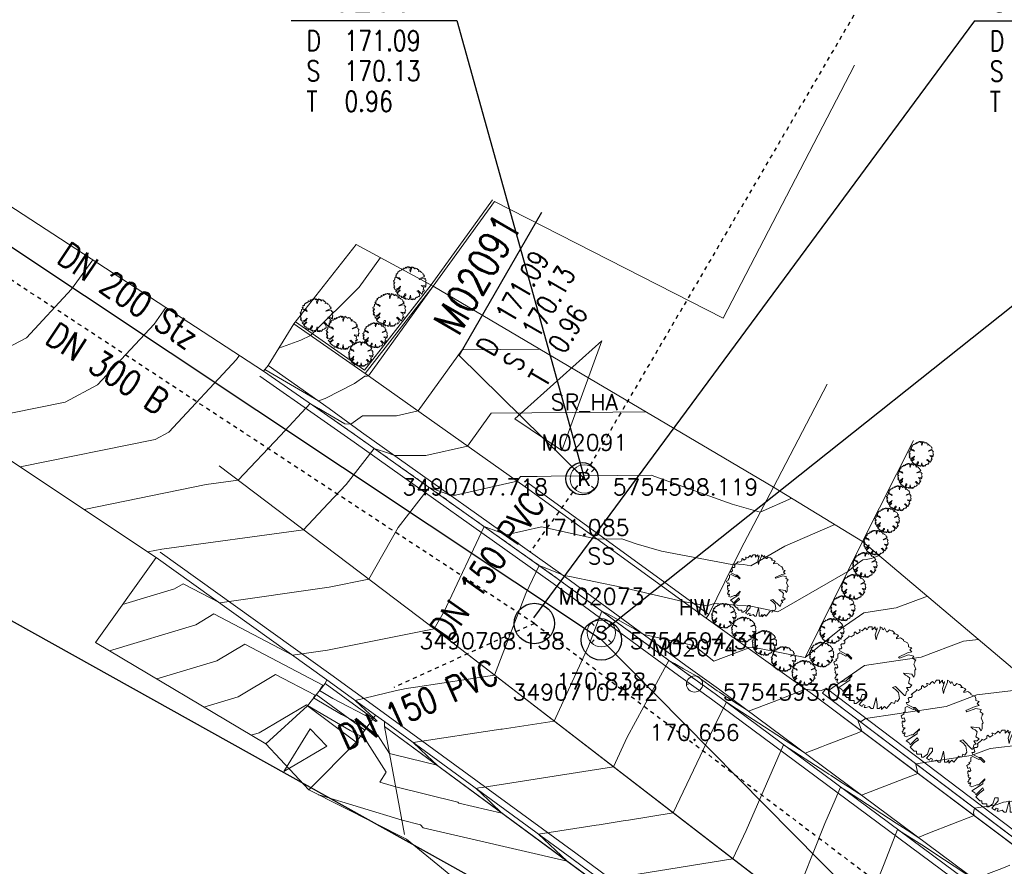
# Model space of a CAD drawing. Header units: metres. Extents: x 3490449 to 3490968, y 5754217 to 5754743.
# Tile 107 of 212: x 3490694 to 3490718, y 5754589 to 5754609. Entities that reach past the tile are written whole.
import ezdxf
from ezdxf.enums import TextEntityAlignment as Align

# ---------------------------------------------------------------- set-up
doc = ezdxf.new("R2010")
doc.units = ezdxf.units.M
doc.header["$LTSCALE"] = 0.25
doc.linetypes.add('Kartierung-07$0$AUSGEZOGEN', pattern=[0])
doc.linetypes.add('Kartierung-07$0$STRICHLINIE', pattern=[19.05, 12.7, -6.35])
for name, color, linetype, lineweight, true_color in [('Kartierung-07$0$$BRUCH', 7, 'Continuous', 18, 0x82563a), ('Kartierung-07$0$$HOEHEN_Haupt', 7, 'Continuous', 18, 0x82563a), ('Kartierung-07$0$$HOEHEN_Mittel', 7, 'Continuous', 18, 0x82563a), ('Kartierung-07$0$$P_INF_FL', 7, 'Kartierung-07$0$AUSGEZOGEN', 18, 0x82563a), ('Kartierung-07$0$$P_INF_H', 7, 'Kartierung-07$0$AUSGEZOGEN', 18, 0x82563a), ('Kartierung-07$0$$P_INF_H_Schacht', 7, 'Kartierung-07$0$AUSGEZOGEN', 18, 0x82563a), ('Kartierung-07$0$$P_INF_NR', 7, 'Kartierung-07$0$AUSGEZOGEN', 18, 0x82563a), ('Kartierung-07$0$$P_INF_NR_Schacht', 7, 'Kartierung-07$0$AUSGEZOGEN', 18, 0x82563a), ('Kartierung-07$0$$P_INF_X', 7, 'Kartierung-07$0$AUSGEZOGEN', 18, 0x82563a), ('Kartierung-07$0$$PKT_HW', 7, 'Continuous', 18, 0x82563a), ('Kartierung-07$0$$PKT_SS', 7, 'Continuous', 18, 0x82563a), ('Kartierung-07$0$B_Bau', 7, 'Continuous', 18, 0x82563a), ('Kartierung-07$0$B_Befestigt', 7, 'Continuous', 18, 0x82563a), ('Kartierung-07$0$B_Bord', 7, 'Continuous', 18, 0x82563a), ('Kartierung-07$0$B_Flachbord', 7, 'Kartierung-07$0$STRICHLINIE', 18, 0x82563a), ('Kartierung-07$0$B_Gelaendeknick', 7, 'Continuous', 18, 0x82563a), ('Kartierung-07$0$B_Haus', 7, 'Kartierung-07$0$AUSGEZOGEN', 18, 0x82563a), ('Kartierung-07$0$B_Hecke', 7, 'Continuous', 18, 0x82563a), ('Kartierung-07$0$B_Mauer', 7, 'Kartierung-07$0$AUSGEZOGEN', 18, 0x82563a), ('Kartierung-07$0$B_Rinne', 7, 'Continuous', 18, 0x82563a), ('Kartierung-07$0$B_Zaun', 7, 'Kartierung-07$0$AUSGEZOGEN', 18, 0x82563a), ('Kartierung-07$0$B_Zufahrt_Zugang', 7, 'Continuous', 18, 0x82563a), ('Kartierung-07$0$Hilfe_DGM', 7, 'Continuous', 18, 0x82563a), ('Kartierung-07$0$SYM_HW', 7, 'Kartierung-07$0$AUSGEZOGEN', 18, 0x82563a), ('Kartierung-07$0$SYM_SR_HA', 7, 'Kartierung-07$0$AUSGEZOGEN', 18, 0x82563a), ('Kartierung-07$0$SYM_SS', 7, 'Kartierung-07$0$AUSGEZOGEN', 18, 0x82563a)]:
    doc.layers.add(name, color=color, linetype=linetype, lineweight=lineweight, true_color=true_color)
doc.layers.add('Kartierung-07$0$$PKT_SR_HA', color=7, linetype='Continuous', lineweight=18)
for name, color, linetype, true_color in [('Kartierung-07$0$B_RW-Leitung_Aus', 7, 'Kartierung-07$0$STRICHLINIE', 0x82563a), ('Kartierung-07$0$B_RW-Leitung_HA_Aus', 7, 'Kartierung-07$0$STRICHLINIE', 0x82563a), ('Kartierung-07$0$B_RW-Leitung_HA_Schrift_Aus', 7, 'Continuous', 0x82563a), ('Kartierung-07$0$B_RW-Leitung_Schrift_Aus', 7, 'Kartierung-07$0$AUSGEZOGEN', 0x82563a), ('Kartierung-07$0$B_Schachtschrift_RW_AUS', 7, 'Continuous', 0x82563a), ('Kartierung-07$0$B_Schachtschrift_SW_AUS', 7, 'Continuous', 0x82563a), ('Kartierung-07$0$B_SW-Leitung_AUS', 7, 'Continuous', 0x82563a), ('Kartierung-07$0$B_SW_Leitung_Schrift_AUS', 7, 'Continuous', 0x82563a)]:
    doc.layers.add(name, color=color, linetype=linetype, true_color=true_color)
for name, color, linetype in [('Kartierung-07$0$B_RW-Leitung_HA', 7, 'Kartierung-07$0$STRICHLINIE'), ('Kartierung-07$0$B_RW-Schacht', 7, 'Continuous'), ('Kartierung-07$0$B_RW_Schacht_HA', 7, 'Continuous'), ('Kartierung-07$0$B_Schachtschrift_RW_HA', 7, 'Continuous'), ('Kartierung-07$0$B_Schachtschrift_RW_HA_60Grad', 7, 'Continuous'), ('Kartierung-07$0$B_SW_Schacht', 7, 'Continuous')]:
    doc.layers.add(name, color=color, linetype=linetype)
doc.styles.add('Kartierung-07$0$2', font='TXT')
doc.styles.add('Kartierung-07$0$STANDARD', font='romans.shx', dxfattribs={"width": 0.8})

# ---------------------------------------------------------------- blocks, each defined once
blk = doc.blocks.new('Kartierung-07$0$PKT_SS')
at = {"layer": 'Kartierung-07$0$SYM_SS'}
for p, q in [((-0.247, 0.247), (-0.177, 0.177)), ((0.177, 0.177), (0.247, 0.247)), ((0.177, 0.177), (0.247, 0.247)), ((-0.247, -0.247), (-0.177, -0.177)), ((0.177, -0.177), (0.247, -0.247))]:
    blk.add_line(p, q, dxfattribs=at)
blk.add_circle((0, 0), 0.35, dxfattribs=at)
at = {"layer": 'Kartierung-07$0$$P_INF_FL', "style": 'Kartierung-07$0$STANDARD'}
blk.add_attdef('CODE', text='', height=0.8, dxfattribs=at).set_placement((0, 1.7), align=Align.CENTER)
at = {"layer": 'Kartierung-07$0$$P_INF_H_Schacht', "style": 'Kartierung-07$0$STANDARD'}
blk.add_attdef('H', text='', height=0.8, dxfattribs=at).set_placement((0, -1.4), align=Align.CENTER)
at = {"layer": 'Kartierung-07$0$$P_INF_NR_Schacht', "style": 'Kartierung-07$0$STANDARD'}
blk.add_attdef('NR', text='', height=0.8, dxfattribs=at).set_placement((0, 0.7), align=Align.CENTER)
at = {"layer": 'Kartierung-07$0$$P_INF_X', "style": 'Kartierung-07$0$STANDARD'}
blk.add_attdef('X', text='', height=0.8, dxfattribs=at).set_placement((-0.9, -0.4), align=Align.RIGHT)
blk.add_attdef('Y', (0.7, -0.4), '', height=0.8, dxfattribs=at)
at = {"layer": 'Kartierung-07$0$SYM_SS', "style": 'Kartierung-07$0$2'}
blk.add_text('S', height=0.35, dxfattribs=at).set_placement((0, -0.178), align=Align.CENTER)
blk = doc.blocks.new('Kartierung-07$0$PKT_HW')
at = {"layer": 'Kartierung-07$0$SYM_HW'}
for p, q in [((-0.15, 0), (-0.2, 0)), ((0.15, 0), (0.2, 0))]:
    blk.add_line(p, q, dxfattribs=at)
blk.add_circle((0, 0), 0.2, dxfattribs=at)
at = {"layer": 'Kartierung-07$0$$P_INF_FL', "style": 'Kartierung-07$0$STANDARD'}
blk.add_attdef('CODE', text='', height=0.8, dxfattribs=at).set_placement((0, 1.7), align=Align.CENTER)
at = {"layer": 'Kartierung-07$0$$P_INF_H', "style": 'Kartierung-07$0$STANDARD'}
blk.add_attdef('H', text='', height=0.8, dxfattribs=at).set_placement((0, -1.4), align=Align.CENTER)
at = {"layer": 'Kartierung-07$0$$P_INF_NR', "style": 'Kartierung-07$0$STANDARD'}
blk.add_attdef('NR', text='', height=0.8, dxfattribs=at).set_placement((0, 0.7), align=Align.CENTER)
at = {"layer": 'Kartierung-07$0$$P_INF_X', "style": 'Kartierung-07$0$STANDARD'}
blk.add_attdef('X', text='', height=0.8, dxfattribs=at).set_placement((-0.9, -0.4), align=Align.RIGHT)
blk.add_attdef('Y', (0.7, -0.4), '', height=0.8, dxfattribs=at)
blk = doc.blocks.new('Kartierung-07$0$Zufahrt')
at = {"layer": 'Kartierung-07$0$B_Zufahrt_Zugang'}
for p, q in [((-0.7, -2.8), (0, 0)), ((0, 0), (0.7, -2.8)), ((-0.7, -2.8), (0.7, -2.8))]:
    blk.add_line(p, q, dxfattribs=at)
blk = doc.blocks.new('Kartierung-07$0$Hecke')
at = {"layer": 'Kartierung-07$0$B_Hecke'}
blk.add_lwpolyline([(-0.447, -0.197), (-0.472, -0.185), (-0.46, -0.147), (-0.472, -0.147), (-0.485, -0.16), (-0.497, -0.135), (-0.485, -0.122), (-0.485, -0.11), (-0.46, -0.085), (-0.485, -0.085), (-0.497, -0.06), (-0.485, -0.06), (-0.497, -0.035), (-0.497, -0.01), (-0.485, 0.003), (-0.485, -0.01), (-0.472, -0.01), (-0.46, 0.003), (-0.472, 0.04), (-0.497, 0.028), (-0.51, 0.065), (-0.472, 0.09), (-0.485, 0.103), (-0.46, 0.115), (-0.46, 0.14), (-0.46, 0.165), (-0.435, 0.178), (-0.36, 0.14), (-0.347, 0.153), (-0.297, 0.103), (-0.285, 0.115), (-0.335, 0.165), (-0.36, 0.165), (-0.435, 0.203), (-0.447, 0.228), (-0.422, 0.228), (-0.41, 0.24), (-0.422, 0.278), (-0.41, 0.29), (-0.385, 0.29), (-0.372, 0.303), (-0.372, 0.328), (-0.385, 0.328), (-0.322, 0.378), (-0.322, 0.39), (-0.297, 0.378), (-0.26, 0.403), (-0.26, 0.428), (-0.247, 0.44), (-0.222, 0.415), (-0.185, 0.44), (-0.197, 0.465), (-0.185, 0.465), (-0.16, 0.453), (-0.135, 0.478), (-0.122, 0.49), (-0.097, 0.465), (-0.085, 0.49), (-0.072, 0.503), (-0.035, 0.503), (-0.035, 0.465), (-0.022, 0.478), (0.003, 0.503), (0.003, 0.478), (0.015, 0.465), (0.028, 0.49), (0.028, 0.478), (0.003, 0.403), (0.015, 0.34), (0.028, 0.39), (0.065, 0.478), (0.065, 0.503), (0.09, 0.49), (0.09, 0.478), (0.103, 0.465), (0.115, 0.49), (0.128, 0.465), (0.14, 0.44), (0.153, 0.44), (0.178, 0.465), (0.203, 0.453), (0.215, 0.453), (0.24, 0.428), (0.228, 0.415), (0.253, 0.415), (0.278, 0.403), (0.29, 0.39), (0.265, 0.365), (0.265, 0.353), (0.315, 0.365), (0.353, 0.34), (0.353, 0.328), (0.403, 0.303), (0.415, 0.278), (0.415, 0.253), (0.453, 0.24), (0.428, 0.215), (0.453, 0.19), (0.403, 0.178), (0.29, 0.128), (0.303, 0.115), (0.415, 0.153), (0.478, 0.14), (0.465, 0.115), (0.503, 0.09), (0.49, 0.078), (0.49, 0.065), (0.478, 0.04), (0.503, -0.022), (0.49, -0.035), (0.49, -0.097), (0.478, -0.122), (0.453, -0.085), (0.353, -0.072), (0.378, -0.097), (0.403, -0.11), (0.428, -0.135), (0.415, -0.197), (0.453, -0.222), (0.428, -0.247), (0.39, -0.247), (0.415, -0.285), (0.39, -0.297), (0.378, -0.347), (0.365, -0.347), (0.253, -0.235), (0.215, -0.247), (0.253, -0.272), (0.29, -0.31), (0.303, -0.385), (0.278, -0.422), (0.253, -0.41), (0.24, -0.447), (0.203, -0.435), (0.14, -0.51), (0.115, -0.485), (0.078, -0.522), (0.078, -0.485), (0.053, -0.51), (0.028, -0.51), (0.028, -0.46), (0.015, -0.372), (-0.022, -0.51), (-0.047, -0.51), (-0.072, -0.485), (-0.11, -0.497), (-0.135, -0.497), (-0.122, -0.472), (-0.147, -0.46), (-0.16, -0.485), (-0.197, -0.46), (-0.122, -0.372), (-0.122, -0.335), (-0.16, -0.335), (-0.185, -0.41), (-0.235, -0.447), (-0.26, -0.447), (-0.26, -0.41), (-0.31, -0.41), (-0.322, -0.397), (-0.322, -0.372), (-0.347, -0.372), (-0.397, -0.322), (-0.347, -0.272), (-0.297, -0.235), (-0.31, -0.21), (-0.397, -0.297), (-0.41, -0.272), (-0.447, -0.247), (-0.31, -0.16), (-0.31, -0.135), (-0.285, -0.11), (-0.285, -0.097), (-0.36, -0.172), (-0.385, -0.172), (-0.447, -0.197)], dxfattribs=at)
blk = doc.blocks.new('Kartierung-07$0$Zugang')
at = {"layer": 'Kartierung-07$0$B_Zufahrt_Zugang'}
for p, q in [((-0.3, -1.2), (0, 0)), ((0, 0), (0.3, -1.2)), ((-0.3, -1.2), (0.3, -1.2))]:
    blk.add_line(p, q, dxfattribs=at)
blk = doc.blocks.new('Kartierung-07$0$B_Schachtbeschriftung')
blk.add_line((0, 0), (8.186, 0))
at = {"style": 'Kartierung-07$0$STANDARD', "width": 0.8}
for s, p in [('D ', (0.75, -0.5)), ('S ', (0.75, -2)), ('T ', (0.75, -3.5))]:
    blk.add_text(s, height=1, dxfattribs=at).set_placement(p, align=Align.TOP_LEFT)
at = {"ltscale": 0.02, "style": 'Kartierung-07$0$STANDARD', "width": 0.8}
for tag, p, height in [('NUMMER', (0.759, 0.479), 1.5), ('DECKEL', (2.627, -1.5), 1), ('SOHLE', (2.625, -2.996), 1), ('TIEFE', (2.628, -4.501), 1)]:
    blk.add_attdef(tag, p, '', height=height, dxfattribs=at)
at = {"ltscale": 0.02, "style": 'Kartierung-07$0$STANDARD', "width": 0.8, "flags": 1}
blk.add_attdef('FOTO', (1.057, -6.131), '', height=1, dxfattribs=at)
blk = doc.blocks.new('Kartierung-07$0$PKT_SR_HA')
at = {"layer": 'Kartierung-07$0$SYM_SR_HA'}
for p, q in [((-0.247, 0.247), (-0.177, 0.177)), ((0.177, 0.177), (0.247, 0.247)), ((0.177, 0.177), (0.247, 0.247)), ((-0.247, -0.247), (-0.177, -0.177)), ((0.177, -0.177), (0.247, -0.247))]:
    blk.add_line(p, q, dxfattribs=at)
blk.add_circle((0, 0), 0.35, dxfattribs=at)
at = {"layer": 'Kartierung-07$0$$P_INF_FL', "style": 'Kartierung-07$0$STANDARD'}
blk.add_attdef('CODE', text='', height=0.8, dxfattribs=at).set_placement((0, 1.7), align=Align.CENTER)
at = {"layer": 'Kartierung-07$0$$P_INF_H_Schacht', "style": 'Kartierung-07$0$STANDARD'}
blk.add_attdef('H', text='', height=0.8, dxfattribs=at).set_placement((0, -1.4), align=Align.CENTER)
at = {"layer": 'Kartierung-07$0$$P_INF_NR_Schacht', "style": 'Kartierung-07$0$STANDARD'}
blk.add_attdef('NR', text='', height=0.8, dxfattribs=at).set_placement((0, 0.7), align=Align.CENTER)
at = {"layer": 'Kartierung-07$0$$P_INF_X', "style": 'Kartierung-07$0$STANDARD'}
blk.add_attdef('X', text='', height=0.8, dxfattribs=at).set_placement((-0.9, -0.4), align=Align.RIGHT)
blk.add_attdef('Y', (0.7, -0.4), '', height=0.8, dxfattribs=at)
at = {"layer": 'Kartierung-07$0$SYM_SR_HA', "style": 'Kartierung-07$0$2'}
blk.add_text('R', height=0.35, dxfattribs=at).set_placement((0, -0.178), align=Align.CENTER)

msp = doc.modelspace()

# ---------------------------------------------------------------- linework, layer by layer
at = {"layer": 'Kartierung-07$0$$BRUCH', "ltscale": 0.02}
for p, q in [((3490711.147, 5754602.094), (3490714.397, 5754608.351)), ((3490703.978, 5754602.885), (3490705.498, 5754604.983)), ((3490705.498, 5754604.983), (3490711.147, 5754602.094)), ((3490703.978, 5754602.885), (3490702.296, 5754600.728)), ((3490702.296, 5754600.728), (3490700.54, 5754601.951)), ((3490701.298, 5754599.736), (3490699.787, 5754600.787)), ((3490701.41, 5754599.863), (3490699.898, 5754600.927)), ((3490702.296, 5754600.728), (3490706.252, 5754597.925)), ((3490712.395, 5754597.917), (3490713.723, 5754600.46)), ((3490702.207, 5754599.279), (3490701.41, 5754599.863)), ((3490702.119, 5754599.161), (3490701.298, 5754599.736)), ((3490707.045, 5754595.659), (3490702.119, 5754599.161)), ((3490707.13, 5754595.782), (3490702.207, 5754599.279)), ((3490714.596, 5754596.574), (3490715.854, 5754599.067)), ((3490698.69, 5754598.442), (3490704.183, 5754594.278)), ((3490706.252, 5754597.925), (3490710.728, 5754594.671)), ((3490711.587, 5754596.385), (3490712.395, 5754597.917)), ((3490714.596, 5754596.574), (3490713.175, 5754593.702)), ((3490701.353, 5754593.151), (3490697.135, 5754596.177)), ((3490711.587, 5754596.385), (3490710.799, 5754594.768)), ((3490710.23, 5754593.505), (3490707.13, 5754595.782)), ((3490710.138, 5754593.387), (3490707.045, 5754595.659)), ((3490710.728, 5754594.671), (3490710.799, 5754594.768)), ((3490710.728, 5754594.671), (3490713.357, 5754592.794)), ((3490704.183, 5754594.278), (3490713.483, 5754587.111)), ((3490711.038, 5754592.924), (3490710.23, 5754593.505)), ((3490710.953, 5754592.803), (3490710.138, 5754593.387)), ((3490700.872, 5754592.51), (3490701.307, 5754593.063)), ((3490701.307, 5754593.063), (3490701.353, 5754593.151)), ((3490701.307, 5754593.063), (3490702.498, 5754592.196)), ((3490702.559, 5754592.275), (3490701.353, 5754593.151)), ((3490717.408, 5754588.006), (3490710.953, 5754592.803)), ((3490717.492, 5754588.119), (3490711.038, 5754592.924)), ((3490713.357, 5754592.794), (3490722.874, 5754585.64)), ((3490722.991, 5754585.71), (3490713.606, 5754592.822)), ((3490699.843, 5754591.563), (3490700.872, 5754592.51)), ((3490702.077, 5754591.61), (3490700.872, 5754592.51)), ((3490702.498, 5754592.196), (3490702.559, 5754592.275)), ((3490702.778, 5754592.118), (3490702.559, 5754592.275)), ((3490702.498, 5754592.196), (3490702.077, 5754591.61)), ((3490702.777, 5754591.995), (3490702.778, 5754592.118)), ((3490707.409, 5754588.732), (3490702.778, 5754592.118)), ((3490712.069, 5754585.145), (3490702.777, 5754591.995)), ((3490702.777, 5754591.995), (3490703.276, 5754589.328)), ((3490702.077, 5754591.61), (3490700.904, 5754590.426)), ((3490712.131, 5754585.239), (3490707.409, 5754588.732))]:
    msp.add_line(p, q, dxfattribs=at)
at = {"layer": 'Kartierung-07$0$$HOEHEN_Haupt', "ltscale": 0.02}
for points in [[(3490702.677, 5754603.592), (3490702.677, 5754603.591), (3490702.15, 5754602.861), (3490700.946, 5754601.668), (3490700.708, 5754601.548), (3490700.166, 5754601.354)], [(3490692.187, 5754599.47), (3490694.88, 5754600.017), (3490695.685, 5754600.442), (3490697.08, 5754601.944), (3490697.376, 5754602.358)], [(3490713.908, 5754596.994), (3490712.678, 5754596.454), (3490711.835, 5754595.966), (3490711.653, 5754596.002), (3490711.409, 5754596.02), (3490711.361, 5754596.004), (3490709.628, 5754596.33), (3490709, 5754596.51), (3490708.645, 5754596.637), (3490708.034, 5754596.63), (3490706.659, 5754596.93), (3490705.789, 5754596.735), (3490705.598, 5754596.81), (3490705.24, 5754596.942), (3490704.307, 5754594.964), (3490704.257, 5754594.857), (3490704.005, 5754594.413), (3490701.372, 5754593.883), (3490700.506, 5754593.759), (3490698.561, 5754594.778), (3490698.113, 5754594.511), (3490695.982, 5754593.868)], [(3490708.786, 5754588.305), (3490711.39, 5754588.724), (3490711.722, 5754589.42), (3490712.644, 5754591.546), (3490713.691, 5754590.866), (3490713.763, 5754590.819), (3490713.821, 5754590.781), (3490714.027, 5754590.647), (3490714.117, 5754590.589), (3490714.251, 5754590.502), (3490714.386, 5754590.414), (3490714.441, 5754590.378), (3490714.463, 5754590.364), (3490714.567, 5754590.296), (3490714.572, 5754590.293), (3490715.721, 5754590.739), (3490715.965, 5754590.833), (3490715.912, 5754591.054), (3490715.916, 5754591.071), (3490717.28, 5754591.276), (3490717.753, 5754591.454), (3490720.297, 5754591.752)]]:
    msp.add_lwpolyline(points, dxfattribs=at)
at = {"layer": 'Kartierung-07$0$$HOEHEN_Mittel', "ltscale": 0.02}
for points in [[(3490690.606, 5754600.522), (3490692.651, 5754600.937), (3490693.928, 5754601.612), (3490695.044, 5754602.814), (3490695.564, 5754603.54)], [(3490703.978, 5754602.885), (3490703.978, 5754602.885), (3490702.382, 5754600.667), (3490702.347, 5754600.659), (3490702.292, 5754600.659), (3490702.038, 5754600.476), (3490701.308, 5754600.108), (3490701.145, 5754600.049), (3490700.455, 5754600.453), (3490699.819, 5754600.828)], [(3490706.61, 5754601.331), (3490704.698, 5754601.315), (3490703.607, 5754599.799), (3490703.075, 5754599.679), (3490702.232, 5754599.68), (3490701.943, 5754599.472), (3490701.795, 5754599.482), (3490701.321, 5754599.762), (3490701.152, 5754599.86), (3490700.937, 5754599.987), (3490700.203, 5754599.193), (3490699.159, 5754598.087), (3490698.372, 5754597.979), (3490695.349, 5754597.366)], [(3490693.768, 5754598.418), (3490697.108, 5754599.096), (3490697.442, 5754599.273), (3490699.115, 5754601.074), (3490699.189, 5754601.177)], [(3490709.237, 5754599.781), (3490708.419, 5754599.771), (3490705.417, 5754599.746), (3490704.831, 5754598.932), (3490703.802, 5754598.698), (3490703.023, 5754598.699), (3490702.873, 5754598.755), (3490702.526, 5754598.872), (3490701.831, 5754597.977), (3490701.389, 5754597.513), (3490700.774, 5754596.862), (3490697.277, 5754596.384), (3490696.929, 5754596.314)], [(3490712.85, 5754597.639), (3490712.067, 5754597.296), (3490711.374, 5754597.494), (3490709.368, 5754598.214), (3490706.899, 5754598.184), (3490706.551, 5754598.18), (3490706.137, 5754598.176), (3490706.056, 5754598.064), (3490704.53, 5754597.717), (3490704.406, 5754597.717), (3490704.001, 5754597.867), (3490703.883, 5754597.907), (3490703.116, 5754596.921), (3490702.39, 5754595.637), (3490701.413, 5754595.441), (3490698.703, 5754595.052), (3490697.799, 5754595.526), (3490697.59, 5754595.402), (3490696.302, 5754595.013)], [(3490697.148, 5754593.172), (3490698.635, 5754593.621), (3490699.324, 5754594.029), (3490701.253, 5754593.018), (3490701.17, 5754592.889), (3490701.504, 5754592.692), (3490702.483, 5754592.175), (3490702.564, 5754592.122), (3490702.594, 5754592.127), (3490702.542, 5754592.184), (3490702.511, 5754592.212), (3490702.196, 5754592.504), (3490702.055, 5754592.641), (3490703.045, 5754592.874), (3490703.309, 5754592.934), (3490703.427, 5754592.951), (3490703.546, 5754592.969), (3490705.495, 5754593.267), (3490706.271, 5754595.285), (3490706.597, 5754595.977), (3490706.686, 5754595.945), (3490707.123, 5754595.772), (3490707.19, 5754595.738), (3490707.213, 5754595.733), (3490707.362, 5754595.702), (3490708.625, 5754595.441), (3490710.155, 5754595.087), (3490710.75, 5754594.976), (3490710.929, 5754595.034), (3490711.83, 5754594.968), (3490712.505, 5754594.834), (3490714.228, 5754595.829), (3490714.458, 5754596.016), (3490714.603, 5754596.116), (3490714.685, 5754596.129), (3490714.812, 5754596.148), (3490715.011, 5754596.223)], [(3490698.315, 5754592.475), (3490699.158, 5754592.73), (3490700.086, 5754593.281), (3490701.066, 5754592.768), (3490701.023, 5754592.702), (3490701.715, 5754592.293), (3490702.333, 5754591.967), (3490702.607, 5754591.786), (3490702.902, 5754591.326), (3490703.032, 5754591.294), (3490704.077, 5754591.037), (3490703.829, 5754591.273), (3490703.49, 5754591.597), (3490705.653, 5754591.926), (3490705.684, 5754591.931), (3490706.969, 5754592.131), (3490707.821, 5754593.985), (3490708.153, 5754594.845), (3490708.321, 5754594.766), (3490708.71, 5754594.543), (3490708.969, 5754594.403), (3490709.19, 5754594.269), (3490710.385, 5754594.003), (3490710.437, 5754593.99), (3490710.917, 5754593.608), (3490711.765, 5754593.93), (3490711.78, 5754593.951), (3490712.008, 5754593.934), (3490713.175, 5754593.702), (3490713.175, 5754593.702), (3490714.064, 5754594.423), (3490714.624, 5754594.809), (3490714.94, 5754594.856), (3490715.429, 5754594.93), (3490716.197, 5754595.22)], [(3490699.481, 5754591.779), (3490699.681, 5754591.839), (3490700.849, 5754592.532), (3490700.878, 5754592.518), (3490700.876, 5754592.516), (3490701.927, 5754591.893), (3490702.183, 5754591.758), (3490702.297, 5754591.683), (3490702.822, 5754590.866), (3490702.665, 5754590.621), (3490703.057, 5754590.5), (3490704.592, 5754590.122), (3490704.613, 5754590.101), (3490705.682, 5754589.854), (3490705.131, 5754590.378), (3490705.086, 5754590.42), (3490705.051, 5754590.454), (3490705.039, 5754590.465), (3490705.112, 5754590.476), (3490705.191, 5754590.488), (3490708.442, 5754590.995), (3490708.78, 5754591.73), (3490709.807, 5754593.63), (3490709.943, 5754593.556), (3490710.165, 5754593.422), (3490710.501, 5754593.242), (3490711.004, 5754592.876), (3490711.057, 5754592.841), (3490711.166, 5754592.77), (3490711.203, 5754592.747), (3490711.294, 5754592.687), (3490711.382, 5754592.63), (3490711.431, 5754592.599), (3490711.627, 5754592.471), (3490711.778, 5754592.373), (3490712.409, 5754592.617), (3490713.186, 5754592.916), (3490713.337, 5754592.891), (3490713.572, 5754592.887), (3490713.683, 5754592.924), (3490713.704, 5754592.914), (3490713.753, 5754592.888), (3490714.644, 5754593.502), (3490715.195, 5754593.584), (3490716.046, 5754593.712), (3490717.091, 5754594.107), (3490717.462, 5754594.15)], [(3490718.879, 5754592.951), (3490717.422, 5754592.781), (3490716.663, 5754592.494), (3490715.45, 5754592.312), (3490714.665, 5754592.194), (3490714.559, 5754592.121), (3490714.472, 5754592.166), (3490714.498, 5754592.106), (3490714.559, 5754591.931), (3490714.578, 5754591.876), (3490714.482, 5754591.839), (3490714.46, 5754591.831), (3490713.706, 5754591.538), (3490713.583, 5754591.49), (3490713.175, 5754591.333), (3490711.469, 5754592.441), (3490711.444, 5754592.458), (3490711.235, 5754592.594), (3490711.004, 5754592.142), (3490709.916, 5754589.86), (3490708.813, 5754589.682), (3490708.727, 5754589.669), (3490708.085, 5754589.567), (3490708.006, 5754589.554), (3490706.588, 5754589.332), (3490707.283, 5754588.674), (3490707.283, 5754588.674), (3490707.287, 5754588.671), (3490707.281, 5754588.671), (3490707.259, 5754588.677), (3490703.735, 5754589.493), (3490703.665, 5754589.563), (3490703.211, 5754589.675), (3490701.156, 5754590.309), (3490701.137, 5754590.309)], [(3490721.714, 5754590.553), (3490718.083, 5754590.128), (3490717.897, 5754590.058), (3490717.36, 5754589.977), (3490717.335, 5754589.865), (3490717.352, 5754589.791), (3490716.253, 5754589.363), (3490715.969, 5754589.253), (3490715.786, 5754589.372), (3490715.424, 5754589.607), (3490714.531, 5754590.189), (3490714.505, 5754590.205), (3490714.202, 5754590.402), (3490714.197, 5754590.405), (3490714.186, 5754590.413), (3490714.175, 5754590.42), (3490714.054, 5754590.499), (3490713.915, 5754590.179), (3490713.662, 5754589.596), (3490712.864, 5754587.588)], [(3490707.941, 5754585.424), (3490710.53, 5754585.047), (3490712.054, 5754585.119), (3490712.092, 5754585.13), (3490712.071, 5754585.148), (3490711.479, 5754585.67), (3490711.184, 5754585.94), (3490712.83, 5754586.206), (3490713.626, 5754586.284), (3490714.308, 5754586.512), (3490714.644, 5754587.376), (3490714.786, 5754587.736), (3490715.128, 5754588.601), (3490715.463, 5754589.451), (3490715.793, 5754589.237), (3490716.057, 5754589.065), (3490716.624, 5754588.696), (3490717.366, 5754588.213), (3490717.58, 5754588.296), (3490717.596, 5754588.302), (3490717.711, 5754588.356), (3490718.038, 5754588.481), (3490718.232, 5754588.563)]]:
    msp.add_lwpolyline(points, dxfattribs=at)
at = {"layer": 'Kartierung-07$0$B_Bau', "ltscale": 0.02}
for p, q in [((3490700.872, 5754592.51, 170.669), (3490701.307, 5754593.063, 170.669)), ((3490702.498, 5754592.196, 170.91), (3490702.077, 5754591.61, 170.91))]:
    msp.add_line(p, q, dxfattribs=at)
for points, elevation in [([(3490701.307, 5754593.063), (3490702.498, 5754592.196), (3490702.559, 5754592.275)], 170.993), ([(3490702.288, 5754591.903), (3490701.089, 5754592.786)], 170.91), ([(3490702.077, 5754591.61), (3490700.872, 5754592.51)], 170.91)]:
    msp.add_lwpolyline(points, dxfattribs=dict(at, elevation=elevation))
at = {"layer": 'Kartierung-07$0$B_Befestigt', "ltscale": 0.02}
for p, q in [((3490699.843, 5754591.563, 170.669), (3490700.872, 5754592.51, 170.669)), ((3490702.077, 5754591.61, 170.91), (3490700.904, 5754590.426, 170.91))]:
    msp.add_line(p, q, dxfattribs=at)
for points in [[(3490703.978, 5754602.885), (3490705.498, 5754604.983)], [(3490703.978, 5754602.885), (3490702.296, 5754600.728), (3490700.54, 5754601.951)], [(3490712.395, 5754597.917), (3490713.723, 5754600.46)], [(3490721.894, 5754578.001), (3490716.154, 5754582.287), (3490715.561, 5754582.731), (3490714.047, 5754583.847), (3490712.131, 5754585.239), (3490707.409, 5754588.732), (3490702.778, 5754592.118), (3490702.559, 5754592.275), (3490701.353, 5754593.151), (3490697.135, 5754596.177)]]:
    msp.add_lwpolyline(points, dxfattribs=at)
for points, elevation in [([(3490702.296, 5754600.728), (3490706.252, 5754597.925)], 171.528), ([(3490706.252, 5754597.925), (3490710.728, 5754594.671)], 171.528), ([(3490711.587, 5754596.385), (3490712.395, 5754597.917)], 171.037), ([(3490711.587, 5754596.385), (3490710.799, 5754594.768)], 171.037), ([(3490710.728, 5754594.671), (3490713.357, 5754592.794), (3490722.874, 5754585.64), (3490724.595, 5754584.301), (3490724.748, 5754584.227)], 171.528), ([(3490701.307, 5754593.063), (3490701.353, 5754593.151)], 170.993), ([(3490702.777, 5754591.995), (3490702.778, 5754592.118)], 170.881), ([(3490702.777, 5754591.995), (3490703.276, 5754589.328)], 170.881), ([(3490712.069, 5754585.145), (3490702.777, 5754591.995)], 170.302)]:
    msp.add_lwpolyline(points, dxfattribs=dict(at, elevation=elevation))
at = {"layer": 'Kartierung-07$0$B_Bord', "ltscale": 0.02}
for points in [[(3490701.298, 5754599.736), (3490699.787, 5754600.787)], [(3490723.063, 5754583.815), (3490717.408, 5754588.006), (3490710.953, 5754592.803)]]:
    msp.add_lwpolyline(points, dxfattribs=at)
at = {"layer": 'Kartierung-07$0$B_Flachbord', "ltscale": 0.02, "flags": 128}
msp.add_lwpolyline([(3490710.953, 5754592.803), (3490710.138, 5754593.387), (3490707.045, 5754595.659), (3490702.119, 5754599.161), (3490701.298, 5754599.736)], dxfattribs=at)
at = {"layer": 'Kartierung-07$0$B_Gelaendeknick', "ltscale": 0.02}
for points, elevation in [([(3490750.632, 5754564.651), (3490748.197, 5754566.121), (3490745.917, 5754567.53), (3490743.42, 5754569.13), (3490742.576, 5754569.697), (3490738.455, 5754572.573), (3490734.422, 5754575.511), (3490730.399, 5754578.512), (3490727.179, 5754580.918), (3490726.352, 5754581.529), (3490723.946, 5754583.311), (3490723.161, 5754583.932), (3490717.492, 5754588.119), (3490711.038, 5754592.924), (3490710.23, 5754593.505), (3490707.13, 5754595.782), (3490702.207, 5754599.279), (3490701.41, 5754599.863), (3490699.898, 5754600.927)], 167.324), ([(3490698.69, 5754598.442), (3490704.183, 5754594.278), (3490713.483, 5754587.111), (3490722.048, 5754580.889), (3490728.797, 5754575.845), (3490737.072, 5754569.782), (3490743.735, 5754565.162), (3490749.546, 5754562.146)], 171.329)]:
    msp.add_lwpolyline(points, dxfattribs=dict(at, elevation=elevation))
at = {"layer": 'Kartierung-07$0$B_Haus', "ltscale": 0.02, "elevation": 171.381}
msp.add_lwpolyline([(3490705.498, 5754604.983), (3490711.147, 5754602.094), (3490714.397, 5754608.351)], dxfattribs=at)
at = {"layer": 'Kartierung-07$0$B_Hecke', "ltscale": 0.02}
msp.add_lwpolyline([(3490714.596, 5754596.574), (3490715.854, 5754599.067)], dxfattribs=at)
at = {"layer": 'Kartierung-07$0$B_Hecke', "ltscale": 0.02, "elevation": 170.935}
msp.add_lwpolyline([(3490714.596, 5754596.574), (3490713.175, 5754593.702)], dxfattribs=at)
at = {"layer": 'Kartierung-07$0$B_Mauer', "ltscale": 0.02, "elevation": 170.66}
msp.add_lwpolyline([(3490713.606, 5754592.822), (3490713.697, 5754592.942)], dxfattribs=at)
at = {"layer": 'Kartierung-07$0$B_Mauer', "ltscale": 0.02}
for points in [[(3490725.487, 5754587.324), (3490723.486, 5754585.729), (3490722.991, 5754585.71), (3490713.606, 5754592.822)], [(3490725.394, 5754587.441), (3490723.431, 5754585.877), (3490723.039, 5754585.862), (3490713.697, 5754592.942)]]:
    msp.add_lwpolyline(points, dxfattribs=at)
at = {"layer": 'Kartierung-07$0$B_Rinne', "ltscale": 0.02}
for points in [[(3490722.967, 5754583.687), (3490717.313, 5754587.878), (3490710.859, 5754592.674), (3490710.044, 5754593.257), (3490706.951, 5754595.529), (3490702.027, 5754599.03), (3490701.206, 5754599.605), (3490699.696, 5754600.656)], [(3490706.323, 5754598.022), (3490710.799, 5754594.768)], [(3490721.989, 5754578.13), (3490716.25, 5754582.415), (3490715.656, 5754582.859), (3490714.141, 5754583.976), (3490712.226, 5754585.368), (3490707.504, 5754588.861), (3490702.872, 5754592.248), (3490702.653, 5754592.405), (3490701.447, 5754593.281), (3490697.228, 5754596.307)]]:
    msp.add_lwpolyline(points, dxfattribs=at)
for points, elevation in [([(3490706.252, 5754597.925), (3490706.323, 5754598.022)], 171.084), ([(3490710.728, 5754594.671), (3490710.799, 5754594.768)], 170.873)]:
    msp.add_lwpolyline(points, dxfattribs=dict(at, elevation=elevation))
at = {"layer": 'Kartierung-07$0$B_RW-Leitung_Aus', "ltscale": 0.02}
for q in [(3490685.748, 5754608.167), (3490742.358, 5754567.481)]:
    msp.add_line((3490706.482, 5754594.543), q, dxfattribs=at)
at = {"layer": 'Kartierung-07$0$B_RW-Leitung_HA', "ltscale": 0.01}
msp.add_line((3490728.331, 5754633.4), (3490707.663, 5754598.122), dxfattribs=at)
at = {"layer": 'Kartierung-07$0$B_RW-Leitung_HA_Aus', "ltscale": 0.01}
for p, q in [((3490707.663, 5754598.122, 171.085), (3490706.379, 5754596.315, 167.324)), ((3490706.482, 5754594.543), (3490703.008, 5754592.962))]:
    msp.add_line(p, q, dxfattribs=at)
at = {"layer": 'Kartierung-07$0$B_RW-Schacht', "ltscale": 0.02}
msp.add_circle((3490706.482, 5754594.543), 0.5, dxfattribs=at)
at = {"layer": 'Kartierung-07$0$B_RW_Schacht_HA', "ltscale": 0.02}
msp.add_circle((3490707.663, 5754598.122, 171.085), 0.4, dxfattribs=at)
at = {"layer": 'Kartierung-07$0$B_Schachtschrift_RW_AUS', "ltscale": 0.02, "elevation": 170.892}
msp.add_lwpolyline([(3490717.365, 5754609.449), (3490706.458, 5754594.685)], dxfattribs=at)
at = {"layer": 'Kartierung-07$0$B_Schachtschrift_RW_HA', "ltscale": 0.02, "elevation": 171.085}
msp.add_lwpolyline([(3490704.563, 5754609.459), (3490707.718, 5754598.119)], dxfattribs=at)
at = {"layer": 'Kartierung-07$0$B_Schachtschrift_RW_HA', "ltscale": 0.02}
msp.add_lwpolyline([(3490691.68, 5754595.654), (3490708.611, 5754586.213)], dxfattribs=at)
at = {"layer": 'Kartierung-07$0$B_Schachtschrift_RW_HA_60Grad', "ltscale": 0.02, "elevation": 171.085}
msp.add_lwpolyline([(3490704.623, 5754601.172), (3490707.718, 5754598.119)], dxfattribs=at)
at = {"layer": 'Kartierung-07$0$B_Schachtschrift_SW_AUS', "ltscale": 0.02, "elevation": 170.838}
msp.add_lwpolyline([(3490722.572, 5754605.785), (3490708.138, 5754594.314)], dxfattribs=at)
at = {"layer": 'Kartierung-07$0$B_SW-Leitung_AUS', "ltscale": 0.02}
for p, q in [((3490708.138, 5754594.136, 170.838), (3490684.693, 5754609.737)), ((3490750.435, 5754551.358), (3490708.138, 5754594.136, 170.838))]:
    msp.add_line(p, q, dxfattribs=at)
at = {"layer": 'Kartierung-07$0$B_SW_Schacht', "ltscale": 0.02}
msp.add_circle((3490708.138, 5754594.136, 170.838), 0.5, dxfattribs=at)
at = {"layer": 'Kartierung-07$0$B_Zaun', "ltscale": 0.02}
for points in [[(3490703.931, 5754602.922), (3490705.451, 5754605.02)], [(3490703.931, 5754602.922), (3490702.284, 5754600.81), (3490700.574, 5754602)]]:
    msp.add_lwpolyline(points, dxfattribs=at)
at = {"layer": 'Kartierung-07$0$Hilfe_DGM', "ltscale": 0.02}
for points in [[(3490720.103, 5754575.522), (3490714.891, 5754580.603), (3490714.334, 5754581.025), (3490712.206, 5754581.841), (3490710.861, 5754583.035), (3490706.654, 5754586.477), (3490703.323, 5754589.207), (3490700.904, 5754590.426), (3490699.843, 5754591.563), (3490695.632, 5754594.077), (3490697.135, 5754596.177), (3490685.61, 5754603.847), (3490679.389, 5754607.4), (3490654.39, 5754619.764)], [(3490688.499, 5754609.796), (3490687.896, 5754608.537), (3490699.787, 5754600.787), (3490699.898, 5754600.927), (3490700.54, 5754601.951), (3490702.078, 5754603.916), (3490703.978, 5754602.885), (3490712.395, 5754597.917), (3490714.596, 5754596.574), (3490725.394, 5754587.441)]]:
    msp.add_lwpolyline(points, dxfattribs=at)

# ---------------------------------------------------------------- block references
at = {"layer": 'Kartierung-07$0$$PKT_HW'}
ref = msp.add_blockref('Kartierung-07$0$PKT_HW', (3490710.442, 5754593.045, 170.656), dxfattribs=at)
ref.add_attrib('Y', '5754593.045', (3490711.142, 5754592.645, 170.656), dxfattribs={"layer": 'Kartierung-07$0$$P_INF_X', "height": 0.4, "style": 'Kartierung-07$0$STANDARD'})
ref.add_attrib('X', '3490710.442', dxfattribs={"layer": 'Kartierung-07$0$$P_INF_X', "height": 0.4, "style": 'Kartierung-07$0$STANDARD'}).set_placement((3490709.542, 5754592.645, 170.656), align=Align.RIGHT)
ref.add_attrib('H', '170.656', dxfattribs={"layer": 'Kartierung-07$0$$P_INF_H', "height": 0.4, "style": 'Kartierung-07$0$STANDARD'}).set_placement((3490710.442, 5754591.645, 170.656), align=Align.CENTER)
ref.add_attrib('CODE', 'HW', dxfattribs={"layer": 'Kartierung-07$0$$P_INF_FL', "height": 0.4, "style": 'Kartierung-07$0$STANDARD'}).set_placement((3490710.442, 5754594.745, 170.656), align=Align.CENTER)
ref.add_attrib('NR', 'M02074', dxfattribs={"layer": 'Kartierung-07$0$$P_INF_NR', "height": 0.4, "style": 'Kartierung-07$0$STANDARD'}).set_placement((3490710.442, 5754593.745, 170.656), align=Align.CENTER)
at = {"layer": 'Kartierung-07$0$$PKT_SR_HA'}
ref = msp.add_blockref('Kartierung-07$0$PKT_SR_HA', (3490707.718, 5754598.119, 171.085), dxfattribs=at)
ref.add_attrib('Y', '5754598.119', (3490708.418, 5754597.719, 171.085), dxfattribs={"layer": 'Kartierung-07$0$$P_INF_X', "height": 0.4, "style": 'Kartierung-07$0$STANDARD'})
ref.add_attrib('X', '3490707.718', dxfattribs={"layer": 'Kartierung-07$0$$P_INF_X', "height": 0.4, "style": 'Kartierung-07$0$STANDARD'}).set_placement((3490706.818, 5754597.719, 171.085), align=Align.RIGHT)
ref.add_attrib('H', '171.085', dxfattribs={"layer": 'Kartierung-07$0$$P_INF_H_Schacht', "height": 0.4, "style": 'Kartierung-07$0$STANDARD'}).set_placement((3490707.718, 5754596.719, 171.085), align=Align.CENTER)
ref.add_attrib('CODE', 'SR_HA', dxfattribs={"layer": 'Kartierung-07$0$$P_INF_FL', "height": 0.4, "style": 'Kartierung-07$0$STANDARD'}).set_placement((3490707.718, 5754599.819, 171.085), align=Align.CENTER)
ref.add_attrib('NR', 'M02091', dxfattribs={"layer": 'Kartierung-07$0$$P_INF_NR_Schacht', "height": 0.4, "style": 'Kartierung-07$0$STANDARD'}).set_placement((3490707.718, 5754598.819, 171.085), align=Align.CENTER)
at = {"layer": 'Kartierung-07$0$$PKT_SS'}
ref = msp.add_blockref('Kartierung-07$0$PKT_SS', (3490708.138, 5754594.314, 170.838), dxfattribs=at)
ref.add_attrib('Y', '5754594.314', (3490708.838, 5754593.914, 170.838), dxfattribs={"layer": 'Kartierung-07$0$$P_INF_X', "height": 0.4, "style": 'Kartierung-07$0$STANDARD'})
ref.add_attrib('X', '3490708.138', dxfattribs={"layer": 'Kartierung-07$0$$P_INF_X', "height": 0.4, "style": 'Kartierung-07$0$STANDARD'}).set_placement((3490707.238, 5754593.914, 170.838), align=Align.RIGHT)
ref.add_attrib('H', '170.838', dxfattribs={"layer": 'Kartierung-07$0$$P_INF_H_Schacht', "height": 0.4, "style": 'Kartierung-07$0$STANDARD'}).set_placement((3490708.138, 5754592.914, 170.838), align=Align.CENTER)
ref.add_attrib('CODE', 'SS', dxfattribs={"layer": 'Kartierung-07$0$$P_INF_FL', "height": 0.4, "style": 'Kartierung-07$0$STANDARD'}).set_placement((3490708.138, 5754596.014, 170.838), align=Align.CENTER)
ref.add_attrib('NR', 'M02073', dxfattribs={"layer": 'Kartierung-07$0$$P_INF_NR_Schacht', "height": 0.4, "style": 'Kartierung-07$0$STANDARD'}).set_placement((3490708.138, 5754595.014, 170.838), align=Align.CENTER)
at = {"layer": 'Kartierung-07$0$B_Hecke', "ltscale": 0.02}
for p, xscale, yscale, zscale in [((3490703.405, 5754602.963), 0.7999999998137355, 0.7999999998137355, 0.7999999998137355), ((3490701.097, 5754602.174), 0.8, 0.8, 0.8), ((3490702.899, 5754602.304), 0.7999999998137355, 0.7999999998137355, 0.7999999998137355), ((3490701.745, 5754601.739), 0.7999999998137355, 0.7999999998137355, 0.7999999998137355), ((3490702.549, 5754601.674), 0.6, 0.6, 0.6), ((3490702.194, 5754601.211), 0.6000000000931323, 0.6000000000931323, 0.6000000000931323), ((3490716.048, 5754598.74), 0.6000000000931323, 0.6000000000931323, 0.6000000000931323), ((3490715.765, 5754598.197), 0.6000000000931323, 0.6000000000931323, 0.6000000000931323), ((3490715.496, 5754597.646), 0.6000000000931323, 0.6000000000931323, 0.6000000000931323), ((3490715.208, 5754597.097), 0.6000000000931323, 0.6000000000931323, 0.6000000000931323), ((3490714.929, 5754596.545), 0.6000000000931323, 0.6000000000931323, 0.6000000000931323), ((3490711.999, 5754595.49), 1.5, 1.5, 1.5), ((3490714.651, 5754595.993), 0.6000000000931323, 0.6000000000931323, 0.6000000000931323), ((3490714.376, 5754595.449), 0.6000000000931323, 0.6000000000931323, 0.6000000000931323), ((3490714.111, 5754594.924), 0.6000000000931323, 0.6000000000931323, 0.6000000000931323), ((3490711.166, 5754594.739), 0.6, 0.6, 0.6), ((3490711.659, 5754594.398), 0.6000000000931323, 0.6000000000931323, 0.6000000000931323), ((3490713.836, 5754594.364), 0.6000000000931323, 0.6000000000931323, 0.6000000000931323), ((3490714.904, 5754593.458), 2, 2, 2), ((3490712.17, 5754594.067), 0.6000000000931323, 0.6000000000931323, 0.6000000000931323), ((3490712.643, 5754593.668), 0.6000000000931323, 0.6000000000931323, 0.6000000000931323), ((3490713.587, 5754593.777), 0.6000000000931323, 0.6000000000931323, 0.6000000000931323), ((3490713.151, 5754593.326), 0.6000000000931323, 0.6000000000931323, 0.6000000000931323), ((3490716.569, 5754592.132), 2, 2, 2), ((3490718.189, 5754590.899), 2, 2, 2)]:
    msp.add_blockref('Kartierung-07$0$Hecke', p, dxfattribs=dict(at, xscale=xscale, yscale=yscale, zscale=zscale))
at = {"layer": 'Kartierung-07$0$B_Schachtschrift_RW_AUS', "ltscale": 0.02, "xscale": 0.5, "yscale": 0.5, "zscale": 0.5}
msp.add_blockref('Kartierung-07$0$B_Schachtbeschriftung', (3490717.365, 5754609.449, 170.892), dxfattribs=at).add_auto_attribs({'NUMMER': '90541009', 'DECKEL': '170.89', 'SOHLE': '168.92', 'TIEFE': '1.97'})
at = {"layer": 'Kartierung-07$0$B_Schachtschrift_RW_HA', "ltscale": 0.02, "xscale": 0.5, "yscale": 0.5, "zscale": 0.5}
msp.add_blockref('Kartierung-07$0$B_Schachtbeschriftung', (3490700.47, 5754609.459, 171.085), dxfattribs=at).add_auto_attribs({'NUMMER': 'M02091', 'DECKEL': '171.09', 'SOHLE': '170.13', 'TIEFE': '0.96'})
at = {"layer": 'Kartierung-07$0$B_Schachtschrift_RW_HA_60Grad', "ltscale": 0.02, "xscale": 0.4999999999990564, "yscale": 0.4999999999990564, "zscale": 0.4999999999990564, "rotation": 59.99999999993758}
msp.add_blockref('Kartierung-07$0$B_Schachtbeschriftung', (3490704.623, 5754601.172, 171.085), dxfattribs=at).add_auto_attribs({'NUMMER': 'M02091', 'DECKEL': '171.09', 'SOHLE': '170.13', 'TIEFE': '0.96'})
at = {"layer": 'Kartierung-07$0$B_Zufahrt_Zugang', "ltscale": 0.02}
for name, p, rotation in [('Kartierung-07$0$Zufahrt', (3490708.146, 5754601.537), 325.9991648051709), ('Kartierung-07$0$Zugang', (3490700.285, 5754590.884), 134.185754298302)]:
    msp.add_blockref(name, p, dxfattribs=dict(at, rotation=rotation))

# ---------------------------------------------------------------- texts
at = {"layer": 'Kartierung-07$0$B_RW-Leitung_HA_Schrift_Aus', "ltscale": 0.02, "style": 'Kartierung-07$0$STANDARD', "width": 0.8}
for rotation, p in [(55, (3490704.379, 5754594.073)), (24.0543, (3490701.828, 5754591.401))]:
    msp.add_text('DN 150 PVC', height=0.625, rotation=rotation, dxfattribs=at).set_placement(p)
at = {"layer": 'Kartierung-07$0$B_RW-Leitung_Schrift_Aus', "ltscale": 0.02, "style": 'Kartierung-07$0$STANDARD', "width": 0.8}
msp.add_text('DN 300 B', height=0.625, rotation=327, dxfattribs=at).set_placement((3490694.354, 5754601.505))
at = {"layer": 'Kartierung-07$0$B_SW_Leitung_Schrift_AUS', "ltscale": 0.02, "style": 'Kartierung-07$0$STANDARD', "width": 0.8}
msp.add_text('DN 200 Stz', height=0.625, rotation=326, dxfattribs=at).set_placement((3490694.637, 5754603.493))

doc.saveas('drawing.dxf')
